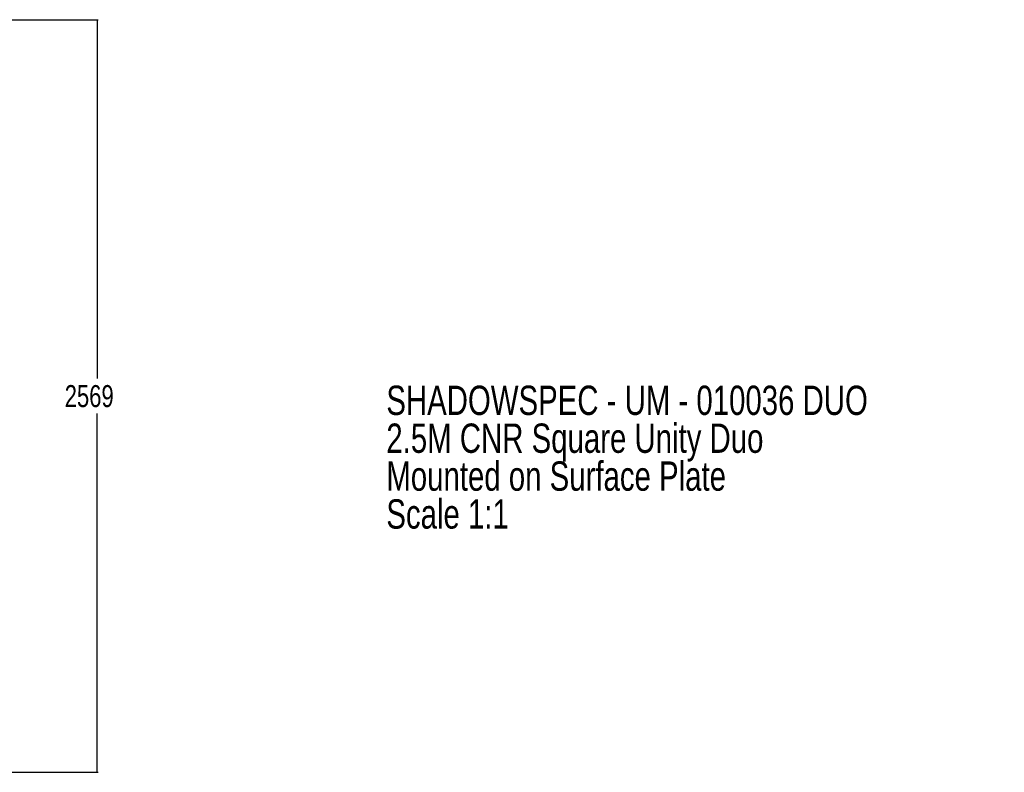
# Paper-space layout '2.5M DUO Surface Plate' of a CAD drawing. Header units: millimetres. Extents: x 20 to 18989, y 40 to 15016.
# Tile 109 of 109: x 12265 to 18989, y 9400 to 14537. Entities that reach past the tile are written whole.
import ezdxf

# ---------------------------------------------------------------- set-up
doc = ezdxf.new("R2010")
doc.units = ezdxf.units.MM
doc.layers.add('COMPONENT_GEOMETRY', color=7, linetype='Continuous')
doc.styles.add('SLDTEXTSTYLE1', font='TXT', dxfattribs={"width": 0.75})
doc.dimstyles.new('SLDDIMSTYLE0', dxfattribs={"dimtxt": 150, "dimasz": 6.604, "dimexe": 0, "dimexo": 0.0625, "dimgap": 37.5, "dimtad": 0, "dimtih": 1, "dimtoh": 1, "dimdec": 0, "dimlfac": 0.5, "dimrnd": 1e-09, "dimzin": 12, "dimdsep": 46, "dimtxsty": 'SLDTEXTSTYLE1', "dimsah": 1, "dimcen": 0.09, "dimadec": 0, "dimazin": 3, "dimtfac": 1, "dimtdec": 0, "dimtofl": 0, "dimtmove": 0, "dimatfit": 3, "dimfxl": 1, "dimfrac": 2, "dimtolj": 1, "dimtzin": 12, "dimarcsym": 0})

# ---------------------------------------------------------------- blocks, each defined once
blk = doc.blocks.new('_D_7')
at = {"layer": 'COMPONENT_GEOMETRY', "color": 7, "ltscale": 2}
for p, q in [((9509.2, 14536.8), (12800.3, 14536.8)), ((12793.9, 14536.8), (12793.9, 12087.3)), ((12793.9, 9399.7), (12793.9, 11849.2)), ((9509.2, 9399.7), (12800.3, 9399.7))]:
    blk.add_line(p, q, dxfattribs=at)
for points in [[(12793.9, 14536.8), (12792.9, 14530.2), (12795, 14530.2)], [(12793.9, 9399.7), (12795, 9406.3), (12792.9, 9406.3)]]:
    blk.add_solid(points, dxfattribs=at)
at = {"layer": 'COMPONENT_GEOMETRY', "color": 7, "ltscale": 2, "insert": (12572.3, 12042.6), "char_height": 150, "attachment_point": 1, "style": 'SLDTEXTSTYLE1'}
blk.add_mtext('2569', dxfattribs=at)
blk = doc.blocks.new('SW_NOTE_5')
at = {"layer": 'COMPONENT_GEOMETRY', "color": 0, "ltscale": 2, "char_height": 200, "attachment_point": 1, "style": 'SLDTEXTSTYLE1'}
for s, insert in [('SHADOWSPEC - UM - 010036 DUO', (0, 257.8)), ('2.5M CNR Square Unity Duo', (0, -0.8)), ('Mounted on Surface Plate', (0, -259.4)), ('Scale 1:1', (0, -518))]:
    blk.add_mtext(s, dxfattribs=dict(at, insert=insert))

psp = doc.layouts.new('2.5M DUO Surface Plate')

# ---------------------------------------------------------------- block references
at = {"layer": 'COMPONENT_GEOMETRY', "color": 7, "ltscale": 2}
psp.add_blockref('SW_NOTE_5', (14768.78, 11781.08), dxfattribs=at)

# ---------------------------------------------------------------- dimensions: what is measured, and where the dimension line sits
dim = psp.add_linear_dim(base=(12793.94, 9399.71), p1=(9506.66, 14536.84), p2=(9506.66, 9399.71), angle=90, dimstyle='SLDDIMSTYLE0', dxfattribs=at)
dim.commit()
dim.dimension.update_dxf_attribs({"geometry": '_D_7', "text_midpoint": (12793.94, 11968.27), "dimtype": 160})

doc.saveas('drawing.dxf')
